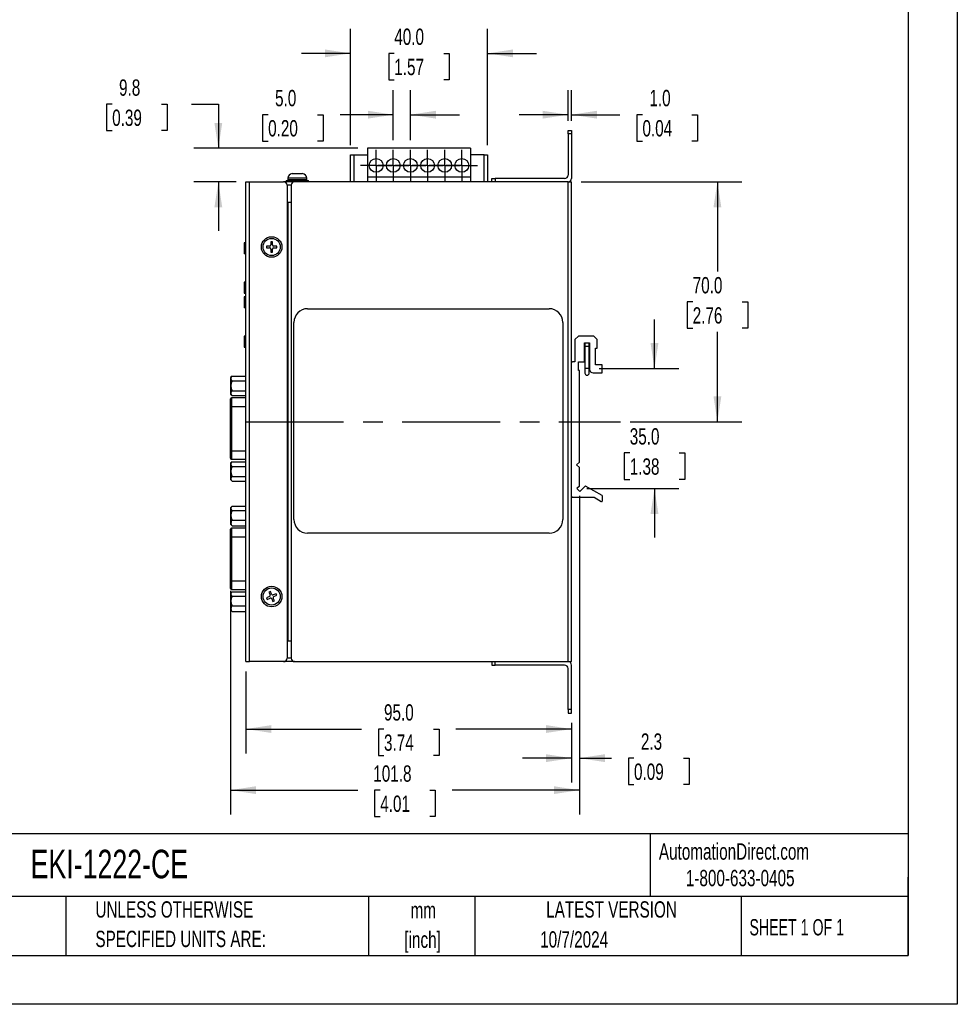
# Model space of a CAD drawing. Header units: millimetres. Extents: x 0 to 629, y 0 to 486.
# Tile 10 of 18: x 355 to 629, y 0 to 287. Entities that reach past the tile are written whole.
import ezdxf

# ---------------------------------------------------------------- set-up
doc = ezdxf.new("R2010")
doc.units = ezdxf.units.MM
doc.header["$LTSCALE"] = 2.25
doc.linetypes.add('CENTERX2', pattern=[20.32, 12.7, -2.54, 2.54, -2.54])
doc.layers.add('CENTER', color=40, linetype='CENTERX2')
doc.layers.add('DIMENSIONS', color=140, linetype='Continuous', lineweight=25)
doc.layers.add('TEXT', color=140, linetype='Continuous', lineweight=25)
doc.styles.add('SLDTEXTSTYLE0', font='TXT', dxfattribs={"width": 0.7})
doc.styles.add('SLDTEXTSTYLE1', font='TXT', dxfattribs={"width": 0.65})
doc.dimstyles.new('SLDDIMSTYLE0', dxfattribs={"dimtxt": 4.855518, "dimasz": 7.4295, "dimexe": 0, "dimexo": 0.0625, "dimgap": 1.213879, "dimtad": 0, "dimtih": 1, "dimtoh": 1, "dimrnd": 1e-09, "dimzin": 4, "dimdsep": 46, "dimtxsty": 'SLDTEXTSTYLE0', "dimsah": 1, "dimcen": 0.09, "dimadec": 0, "dimazin": 1, "dimtfac": 1, "dimtmove": 0, "dimatfit": 0, "dimfxl": 0, "dimfrac": 2, "dimtolj": 1, "dimtzin": 12, "dimarcsym": 0})
doc.dimstyles.new('SLDDIMSTYLE1', dxfattribs={"dimtxt": 4.855518, "dimasz": 7.4295, "dimexe": 0, "dimexo": 0.0625, "dimgap": 1.213879, "dimtad": 0, "dimtih": 1, "dimtoh": 1, "dimrnd": 1e-09, "dimzin": 4, "dimdsep": 46, "dimtxsty": 'SLDTEXTSTYLE0', "dimsah": 1, "dimcen": 0.09, "dimadec": 0, "dimazin": 1, "dimtfac": 1, "dimtofl": 0, "dimtmove": 0, "dimatfit": 3, "dimfxl": 0, "dimfrac": 2, "dimtolj": 1, "dimtzin": 12, "dimarcsym": 0})
doc.dimstyles.new('SLDDIMSTYLE2', dxfattribs={"dimtxt": 4.855518, "dimasz": 7.4295, "dimexe": 0, "dimexo": 0.0625, "dimgap": 1.213879, "dimtad": 0, "dimtih": 1, "dimtoh": 1, "dimrnd": 1e-09, "dimzin": 12, "dimdsep": 46, "dimtxsty": 'SLDTEXTSTYLE0', "dimsah": 1, "dimcen": 0.09, "dimadec": 0, "dimazin": 3, "dimtfac": 1, "dimtmove": 0, "dimatfit": 0, "dimfxl": 0, "dimfrac": 2, "dimtolj": 1, "dimtzin": 12, "dimarcsym": 0})
doc.dimstyles.new('SLDDIMSTYLE4', dxfattribs={"dimtxt": 4.855518, "dimasz": 7.4295, "dimexe": 0, "dimexo": 0.0625, "dimgap": 1.213879, "dimtad": 0, "dimtih": 1, "dimtoh": 1, "dimrnd": 1e-09, "dimzin": 12, "dimdsep": 46, "dimtxsty": 'SLDTEXTSTYLE0', "dimsah": 1, "dimcen": 0.09, "dimadec": 0, "dimazin": 3, "dimtfac": 1, "dimtofl": 0, "dimtmove": 0, "dimatfit": 3, "dimfxl": 0, "dimfrac": 2, "dimtolj": 1, "dimtzin": 12, "dimarcsym": 0})

# ---------------------------------------------------------------- blocks, each defined once
blk = doc.blocks.new('SW_NOTE_0_1')
at = {"layer": 'TEXT', "color": 0, "linetype": 'CENTERX2', "lineweight": 18, "char_height": 4.762, "attachment_point": 2, "style": 'SLDTEXTSTYLE0'}
for s, insert in [('mm', (6.4, 6.14)), ('[inch]', (6.21, -2.46))]:
    blk.add_mtext(s, dxfattribs=dict(at, insert=insert))
blk = doc.blocks.new('SW_NOTE_0_2')
at = {"layer": 'TEXT', "color": 0, "linetype": 'CENTERX2', "lineweight": 18, "char_height": 4.7625, "attachment_point": 1, "style": 'SLDTEXTSTYLE0'}
for s, insert in [('UNLESS OTHERWISE', (0, 6.14)), ('SPECIFIED UNITS ARE:', (0, -2.46))]:
    blk.add_mtext(s, dxfattribs=dict(at, insert=insert))
blk = doc.blocks.new('_D_7')
at = {"layer": 'DIMENSIONS'}
for p, q in [((451.56, 250.76), (451.56, 284.64)), ((491.56, 250.76), (491.56, 284.64)), ((451.56, 277.5), (437.27, 277.5)), ((464.34, 277.5), (462.71, 277.5)), ((462.71, 277.5), (462.71, 269.78)), ((478.77, 277.5), (480.4, 277.5)), ((480.4, 277.5), (480.4, 269.78)), ((491.56, 277.5), (505.84, 277.5)), ((462.71, 269.78), (464.34, 269.78)), ((480.4, 269.78), (478.77, 269.78))]:
    blk.add_line(p, q, dxfattribs=at)
for points in [[(451.56, 277.5), (444.13, 278.64), (444.13, 276.36)], [(491.56, 277.5), (498.99, 276.36), (498.99, 278.64)]]:
    blk.add_solid(points, dxfattribs=at)
at = {"layer": 'DIMENSIONS', "char_height": 4.762, "attachment_point": 1, "style": 'SLDTEXTSTYLE0'}
for s, insert in [('40.0', (464.34, 284.73)), ('1.57', (464.34, 275.92))]:
    blk.add_mtext(s, dxfattribs=dict(at, insert=insert))
blk = doc.blocks.new('_D_8')
at = {"layer": 'DIMENSIONS'}
for p, q in [((382.01, 262.67), (380.37, 262.67)), ((380.37, 262.67), (380.37, 254.95)), ((396.43, 262.67), (398.06, 262.67)), ((398.06, 262.67), (398.06, 254.95)), ((405.18, 262.67), (413, 262.67)), ((413, 262.67), (413, 249.8)), ((380.37, 254.95), (382.01, 254.95)), ((398.06, 254.95), (396.43, 254.95)), ((453.7, 249.8), (405.85, 249.8)), ((418.2, 240), (405.85, 240)), ((413, 240), (413, 225.71))]:
    blk.add_line(p, q, dxfattribs=at)
for points in [[(413, 249.8), (414.14, 257.23), (411.85, 257.23)], [(413, 240), (411.85, 232.57), (414.14, 232.57)]]:
    blk.add_solid(points, dxfattribs=at)
at = {"layer": 'DIMENSIONS', "char_height": 4.762, "attachment_point": 1, "style": 'SLDTEXTSTYLE0'}
for s, insert in [('9.8', (384.02, 269.9)), ('0.39', (382.01, 261.09))]:
    blk.add_mtext(s, dxfattribs=dict(at, insert=insert))
blk = doc.blocks.new('_D_9')
at = {"layer": 'DIMENSIONS'}
for p, q in [((518.36, 148.39), (518.36, 64.69)), ((516.06, 82.14), (516.06, 64.69)), ((516.06, 71.84), (501.77, 71.84)), ((518.36, 71.84), (527.72, 71.84)), ((534.3, 71.84), (532.67, 71.84)), ((532.67, 71.84), (532.67, 64.12)), ((548.73, 71.84), (550.36, 71.84)), ((550.36, 71.84), (550.36, 64.12)), ((532.67, 64.12), (534.3, 64.12)), ((550.36, 64.12), (548.73, 64.12))]:
    blk.add_line(p, q, dxfattribs=at)
for points in [[(516.06, 71.84), (508.63, 72.98), (508.63, 70.69)], [(518.36, 71.84), (525.79, 70.69), (525.79, 72.98)]]:
    blk.add_solid(points, dxfattribs=at)
at = {"layer": 'DIMENSIONS', "char_height": 4.762, "attachment_point": 1, "style": 'SLDTEXTSTYLE0'}
for s, insert in [('2.3', (536.32, 79.06)), ('0.09', (534.3, 70.26))]:
    blk.add_mtext(s, dxfattribs=dict(at, insert=insert))
blk = doc.blocks.new('_D_10')
at = {"layer": 'DIMENSIONS'}
for p, q in [((421.06, 97.14), (421.06, 73.19)), ((516.06, 82.14), (516.06, 73.19)), ((421.06, 80.33), (454.77, 80.33)), ((461.34, 80.33), (459.71, 80.33)), ((459.71, 80.33), (459.71, 72.62)), ((475.77, 80.33), (477.4, 80.33)), ((477.4, 80.33), (477.4, 72.62)), ((516.06, 80.33), (482.35, 80.33)), ((459.71, 72.62), (461.34, 72.62)), ((477.4, 72.62), (475.77, 72.62))]:
    blk.add_line(p, q, dxfattribs=at)
for points in [[(421.06, 80.33), (428.49, 79.19), (428.49, 81.48)], [(516.06, 80.33), (508.63, 81.48), (508.63, 79.19)]]:
    blk.add_solid(points, dxfattribs=at)
at = {"layer": 'DIMENSIONS', "char_height": 4.762, "attachment_point": 1, "style": 'SLDTEXTSTYLE0'}
for s, insert in [('95.0', (461.34, 87.56)), ('3.74', (461.34, 78.75))]:
    blk.add_mtext(s, dxfattribs=dict(at, insert=insert))
blk = doc.blocks.new('_D_11')
at = {"layer": 'DIMENSIONS'}
for p, q in [((518.36, 148.39), (518.36, 55.36)), ((416.56, 120.68), (416.56, 55.36)), ((416.56, 62.5), (453.67, 62.5)), ((460.24, 62.5), (458.61, 62.5)), ((458.61, 62.5), (458.61, 54.78)), ((474.67, 62.5), (476.3, 62.5)), ((476.3, 62.5), (476.3, 54.78)), ((518.36, 62.5), (481.25, 62.5)), ((458.61, 54.78), (460.24, 54.78)), ((476.3, 54.78), (474.67, 54.78))]:
    blk.add_line(p, q, dxfattribs=at)
for points in [[(416.56, 62.5), (423.99, 61.36), (423.99, 63.64)], [(518.36, 62.5), (510.93, 63.64), (510.93, 61.36)]]:
    blk.add_solid(points, dxfattribs=at)
at = {"layer": 'DIMENSIONS', "char_height": 4.762, "attachment_point": 1, "style": 'SLDTEXTSTYLE0'}
for s, insert in [('101.8', (458.22, 69.73)), ('4.01', (460.24, 60.92))]:
    blk.add_mtext(s, dxfattribs=dict(at, insert=insert))
blk = doc.blocks.new('_D_12')
at = {"layer": 'DIMENSIONS'}
for p, q in [((518.91, 240), (565.79, 240)), ((558.64, 240), (558.64, 213.8)), ((551.43, 205), (549.8, 205)), ((549.8, 205), (549.8, 197.28)), ((565.86, 205), (567.49, 205)), ((567.49, 205), (567.49, 197.28)), ((549.8, 197.28), (551.43, 197.28)), ((558.64, 170), (558.64, 196.2)), ((567.49, 197.28), (565.86, 197.28)), ((533.2, 170), (565.79, 170))]:
    blk.add_line(p, q, dxfattribs=at)
for points in [[(558.64, 240), (557.5, 232.57), (559.79, 232.57)], [(558.64, 170), (559.79, 177.43), (557.5, 177.43)]]:
    blk.add_solid(points, dxfattribs=at)
at = {"layer": 'DIMENSIONS', "char_height": 4.762, "attachment_point": 1, "style": 'SLDTEXTSTYLE0'}
for s, insert in [('70.0', (551.43, 212.23)), ('2.76', (551.43, 203.42))]:
    blk.add_mtext(s, dxfattribs=dict(at, insert=insert))
blk = doc.blocks.new('_D_13')
at = {"layer": 'DIMENSIONS'}
for p, q in [((540.27, 185.53), (540.27, 199.81)), ((524.11, 185.53), (547.42, 185.53)), ((533.06, 160.9), (531.43, 160.9)), ((531.43, 160.9), (531.43, 153.18)), ((547.49, 160.9), (549.12, 160.9)), ((549.12, 160.9), (549.12, 153.18)), ((531.43, 153.18), (533.06, 153.18)), ((549.12, 153.18), (547.49, 153.18)), ((520.51, 150.54), (547.42, 150.54)), ((540.27, 150.54), (540.27, 136.25))]:
    blk.add_line(p, q, dxfattribs=at)
for points in [[(540.27, 185.53), (541.42, 192.96), (539.13, 192.96)], [(540.27, 150.54), (539.13, 143.11), (541.42, 143.11)]]:
    blk.add_solid(points, dxfattribs=at)
at = {"layer": 'DIMENSIONS', "char_height": 4.762, "attachment_point": 1, "style": 'SLDTEXTSTYLE0'}
for s, insert in [('35.0', (533.06, 168.12)), ('1.38', (533.06, 159.32))]:
    blk.add_mtext(s, dxfattribs=dict(at, insert=insert))
blk = doc.blocks.new('_D_14')
at = {"layer": 'DIMENSIONS'}
for p, q in [((464.06, 252.2), (464.06, 266.75)), ((469.06, 252.2), (469.06, 266.75)), ((427.53, 259.6), (425.9, 259.6)), ((425.9, 259.6), (425.9, 251.89)), ((441.95, 259.6), (443.59, 259.6)), ((443.59, 259.6), (443.59, 251.89)), ((464.06, 259.6), (448.53, 259.6)), ((469.06, 259.6), (483.34, 259.6)), ((425.9, 251.89), (427.53, 251.89)), ((443.59, 251.89), (441.95, 251.89))]:
    blk.add_line(p, q, dxfattribs=at)
for points in [[(464.06, 259.6), (456.63, 260.75), (456.63, 258.46)], [(469.06, 259.6), (476.49, 258.46), (476.49, 260.75)]]:
    blk.add_solid(points, dxfattribs=at)
at = {"layer": 'DIMENSIONS', "char_height": 4.762, "attachment_point": 1, "style": 'SLDTEXTSTYLE0'}
for s, insert in [('5.0', (429.55, 266.83)), ('0.20', (427.53, 258.03))]:
    blk.add_mtext(s, dxfattribs=dict(at, insert=insert))
blk = doc.blocks.new('_D_15')
at = {"layer": 'DIMENSIONS'}
for p, q in [((515.06, 257.86), (515.06, 266.75)), ((516.06, 257.86), (516.06, 266.75)), ((515.06, 259.6), (500.77, 259.6)), ((516.06, 259.6), (530.19, 259.6)), ((536.77, 259.6), (535.14, 259.6)), ((535.14, 259.6), (535.14, 251.89)), ((551.2, 259.6), (552.83, 259.6)), ((552.83, 259.6), (552.83, 251.89)), ((535.14, 251.89), (536.77, 251.89)), ((552.83, 251.89), (551.2, 251.89))]:
    blk.add_line(p, q, dxfattribs=at)
for points in [[(515.06, 259.6), (507.63, 260.75), (507.63, 258.46)], [(516.06, 259.6), (523.49, 258.46), (523.49, 260.75)]]:
    blk.add_solid(points, dxfattribs=at)
at = {"layer": 'DIMENSIONS', "char_height": 4.762, "attachment_point": 1, "style": 'SLDTEXTSTYLE0'}
for s, insert in [('1.0', (538.79, 266.83)), ('0.04', (536.77, 258.03))]:
    blk.add_mtext(s, dxfattribs=dict(at, insert=insert))
blk = doc.blocks.new('SW_CENTERMARKSYMBOL_4')
at = {"layer": 'CENTER', "color": 0}
for p, q in [((0, 2.54), (0, 4.54)), ((-2.54, 0), (-4.54, 0)), ((0, 0), (-2.54, 0)), ((0, 0), (0, 2.54)), ((0, 0), (0, -2.54)), ((0, 0), (2.54, 0)), ((2.54, 0), (4.54, 0)), ((0, -2.54), (0, -4.54))]:
    blk.add_line(p, q, dxfattribs=at)
blk = doc.blocks.new('SW_CENTERMARKSYMBOL_5')
at = {"layer": 'CENTER', "color": 0}
for p, q in [((0, 2.54), (0, 4.54)), ((-2.54, 0), (-4.54, 0)), ((0, 0), (-2.54, 0)), ((0, 0), (0, 2.54)), ((0, 0), (0, -2.54)), ((0, 0), (2.54, 0)), ((2.54, 0), (4.54, 0)), ((0, -2.54), (0, -4.54))]:
    blk.add_line(p, q, dxfattribs=at)
blk = doc.blocks.new('SW_CENTERMARKSYMBOL_6')
at = {"layer": 'CENTER', "color": 0}
for p, q in [((0, 2.54), (0, 4.54)), ((-2.54, 0), (-4.54, 0)), ((0, 0), (-2.54, 0)), ((0, 0), (0, 2.54)), ((0, 0), (0, -2.54)), ((0, 0), (2.54, 0)), ((2.54, 0), (4.54, 0)), ((0, -2.54), (0, -4.54))]:
    blk.add_line(p, q, dxfattribs=at)
blk = doc.blocks.new('SW_CENTERMARKSYMBOL_7')
at = {"layer": 'CENTER', "color": 0}
for p, q in [((0, 2.54), (0, 4.54)), ((-2.54, 0), (-4.54, 0)), ((0, 0), (-2.54, 0)), ((0, 0), (0, 2.54)), ((0, 0), (0, -2.54)), ((0, 0), (2.54, 0)), ((2.54, 0), (4.54, 0)), ((0, -2.54), (0, -4.54))]:
    blk.add_line(p, q, dxfattribs=at)
blk = doc.blocks.new('SW_CENTERMARKSYMBOL_8')
at = {"layer": 'CENTER', "color": 0}
for p, q in [((0, 2.54), (0, 4.54)), ((-2.54, 0), (-4.54, 0)), ((0, 0), (-2.54, 0)), ((0, 0), (0, 2.54)), ((0, 0), (0, -2.54)), ((0, 0), (2.54, 0)), ((2.54, 0), (4.54, 0)), ((0, -2.54), (0, -4.54))]:
    blk.add_line(p, q, dxfattribs=at)
blk = doc.blocks.new('SW_CENTERMARKSYMBOL_9')
at = {"layer": 'CENTER', "color": 0}
for p, q in [((0, 2.54), (0, 4.54)), ((-2.54, 0), (-4.54, 0)), ((0, 0), (-2.54, 0)), ((0, 0), (0, 2.54)), ((0, 0), (0, -2.54)), ((0, 0), (2.54, 0)), ((2.54, 0), (4.54, 0)), ((0, -2.54), (0, -4.54))]:
    blk.add_line(p, q, dxfattribs=at)

msp = doc.modelspace()

# ---------------------------------------------------------------- linework, layer by layer
at = {"color": 7, "linetype": 'Continuous'}
for p, q in [((628.656, 485.781), (628.656, 0.006)), ((628.656, 0.006), (0.006, 0.006))]:
    msp.add_line(p, q, dxfattribs=at)
for p, q in [((515.057, 255), (516.057, 255)), ((515.057, 254), (515.057, 255)), ((516.057, 254), (515.057, 254)), ((515.057, 254), (515.057, 242)), ((516.057, 255), (516.057, 254)), ((516.057, 254), (516.057, 241)), ((451.557, 247.9), (452.557, 247.9)), ((451.557, 240), (451.557, 247.9)), ((452.557, 247.9), (452.557, 240)), ((452.557, 247.9), (456.557, 247.9)), ((486.557, 249.8), (456.557, 249.8)), ((456.557, 249.8), (456.557, 241.4)), ((486.557, 249.8), (486.557, 241.4)), ((490.557, 247.9), (486.557, 247.9)), ((490.557, 240), (490.557, 247.9)), ((490.557, 247.9), (491.557, 247.9)), ((491.557, 247.9), (491.557, 240)), ((434.557, 242.431), (434.803, 242.45)), ((434.803, 242.45), (435.557, 242.45)), ((435.557, 242.45), (435.557, 242.431)), ((435.557, 242.431), (436.557, 242.431)), ((436.557, 242.431), (436.557, 242.45)), ((436.557, 242.45), (437.311, 242.45)), ((437.311, 242.45), (437.557, 242.431)), ((486.557, 241.4), (456.557, 241.4)), ((456.557, 241.4), (456.557, 240)), ((486.557, 241.4), (486.557, 240)), ((421.057, 100), (421.057, 240)), ((421.057, 240), (422.057, 240)), ((422.057, 100), (422.057, 240)), ((422.057, 240), (432.057, 240)), ((435.257, 240), (432.057, 240)), ((432.807, 240.45), (432.807, 240)), ((432.807, 240.45), (432.857, 240.45)), ((432.857, 240.45), (432.857, 240)), ((432.857, 240.45), (433.395, 240.45)), ((433.057, 239), (433.057, 101)), ((434.257, 239), (433.057, 239)), ((433.307, 241.05), (433.307, 240.65)), ((438.807, 241.05), (433.307, 241.05)), ((433.307, 240.65), (438.807, 240.65)), ((433.395, 240.45), (433.395, 240)), ((433.395, 240.45), (434.193, 240.45)), ((434.193, 240.45), (434.193, 240)), ((434.193, 240.45), (434.509, 240.45)), ((434.257, 239), (434.257, 234)), ((434.509, 240.45), (434.509, 240)), ((434.509, 240.45), (435.493, 240.45)), ((515.057, 240), (435.257, 240)), ((435.493, 240.45), (435.493, 240)), ((435.493, 240.45), (436.622, 240.45)), ((436.622, 240.45), (436.622, 240)), ((436.622, 240.45), (437.606, 240.45)), ((437.606, 240.45), (437.606, 240)), ((437.606, 240.45), (437.921, 240.45)), ((437.921, 240.45), (437.921, 240)), ((437.921, 240.45), (438.72, 240.45)), ((438.72, 240.45), (438.72, 240)), ((438.72, 240.45), (439.258, 240.45)), ((438.807, 240.65), (438.807, 241.05)), ((439.258, 240.45), (439.258, 240)), ((439.258, 240.45), (439.307, 240.45)), ((439.307, 240), (439.307, 240.45)), ((492.807, 240), (492.807, 241)), ((492.807, 241), (493.807, 241)), ((493.807, 241), (493.807, 240)), ((514.057, 241), (493.807, 241)), ((515.057, 100), (515.057, 240)), ((515.057, 240), (516.057, 240)), ((516.057, 187.2), (516.057, 240)), ((433.257, 234), (433.257, 106)), ((434.257, 234), (433.257, 234)), ((434.257, 234), (434.257, 106)), ((421.057, 222.375), (420.557, 222.241)), ((420.557, 222.241), (420.557, 219.009)), ((427.064, 221.286), (427.052, 220.787)), ((427.964, 221.265), (427.064, 221.286)), ((428.344, 222.506), (428.322, 221.606)), ((428.844, 222.493), (428.344, 222.506)), ((428.822, 221.594), (428.844, 222.493)), ((421.057, 218.875), (420.557, 219.009)), ((427.052, 220.787), (427.951, 220.765)), ((428.293, 220.406), (428.271, 219.507)), ((428.271, 219.507), (428.771, 219.494)), ((428.771, 219.494), (428.793, 220.394)), ((429.151, 220.735), (430.051, 220.714)), ((430.063, 221.213), (429.163, 221.235)), ((430.051, 220.714), (430.063, 221.213)), ((421.057, 210.875), (420.557, 210.741)), ((420.557, 210.741), (420.557, 207.509)), ((420.557, 207.509), (421.057, 207.375)), ((421.057, 206.625), (420.557, 206.491)), ((420.557, 206.491), (420.557, 203.259)), ((421.057, 203.125), (420.557, 203.259)), ((439.057, 203), (509.557, 203)), ((435.057, 141.5), (435.057, 199)), ((513.557, 199), (513.557, 141.5)), ((421.057, 195.125), (420.557, 194.991)), ((420.557, 194.991), (420.557, 191.759)), ((518.057, 195), (517.057, 194)), ((517.057, 194), (517.057, 187.5)), ((522.557, 195), (518.057, 195)), ((519.857, 193), (521.357, 193)), ((519.857, 187.5), (519.857, 193)), ((521.257, 192.8), (521.218, 193)), ((521.257, 192), (521.257, 192.8)), ((521.357, 193), (521.357, 185.3)), ((523.557, 194), (522.557, 195)), ((523.557, 191.5), (523.557, 194)), ((420.557, 191.759), (421.057, 191.625)), ((519.957, 192), (519.957, 185.528)), ((521.257, 192), (519.957, 192)), ((521.257, 185.527), (521.257, 192)), ((523.057, 191.5), (523.557, 191.5)), ((523.057, 186.6), (523.057, 191.5)), ((516.057, 148.25), (516.057, 187.2)), ((517.057, 187.5), (516.357, 187.5)), ((518.057, 187.5), (519.857, 187.5)), ((518.057, 185), (518.057, 187.5)), ((518.357, 185), (518.057, 185)), ((518.357, 158.2), (518.357, 185)), ((519.957, 185.528), (519.957, 184.227)), ((520.607, 185.527), (519.957, 185.527)), ((521.257, 185.527), (520.607, 185.527)), ((521.257, 184.227), (521.257, 185.526)), ((522.357, 184.3), (525.057, 184.3)), ((525.057, 186.6), (523.057, 186.6)), ((525.057, 184.3), (525.057, 186.6)), ((417.005, 183.343), (416.557, 182.895)), ((416.557, 182.895), (416.557, 178.095)), ((417.005, 183.343), (421.057, 183.343)), ((417.029, 181.943), (421.057, 181.943)), ((417.029, 179.047), (421.057, 179.047)), ((416.557, 178.095), (417.005, 177.647)), ((416.557, 174.46), (416.557, 176.66)), ((421.057, 176.96), (416.857, 176.96)), ((416.857, 176.96), (416.857, 174.46)), ((417.005, 177.647), (421.057, 177.647)), ((416.557, 161.54), (416.557, 174.46)), ((416.557, 174.46), (416.857, 174.46)), ((416.857, 174.46), (416.857, 161.54)), ((416.857, 174.46), (421.057, 174.46)), ((416.557, 159.34), (416.557, 161.54)), ((416.857, 161.54), (416.557, 161.54)), ((416.857, 161.54), (416.857, 159.04)), ((416.857, 161.54), (421.057, 161.54)), ((417.005, 158.353), (416.557, 157.905)), ((416.857, 159.04), (421.057, 159.04)), ((417.005, 158.353), (421.057, 158.353)), ((517.557, 157.45), (518.357, 158.2)), ((416.557, 157.905), (416.557, 153.105)), ((417.029, 156.953), (421.057, 156.953)), ((518.357, 156.7), (517.557, 157.45)), ((518.357, 151.25), (518.357, 156.7)), ((416.557, 153.105), (417.005, 152.657)), ((417.005, 152.657), (421.057, 152.657)), ((417.029, 154.057), (421.057, 154.057)), ((518.357, 151.25), (517.649, 150.539)), ((517.649, 150.539), (518.497, 149.69)), ((519.951, 151.143), (518.497, 149.69)), ((525.018, 148.5), (520.189, 151.177)), ((516.057, 100), (516.057, 148.25)), ((516.357, 147.95), (522.667, 147.95)), ((522.667, 147.95), (524.713, 146.688)), ((525.018, 148.5), (525.018, 146.858)), ((416.928, 145.266), (416.557, 144.895)), ((416.557, 144.895), (416.557, 143.849)), ((416.557, 143.849), (416.557, 140.095)), ((417.005, 144.102), (421.057, 144.102)), ((417.029, 145.359), (421.057, 145.359)), ((417.029, 141.264), (421.057, 141.264)), ((416.557, 140.095), (416.928, 139.724)), ((416.557, 136.46), (416.557, 138.66)), ((421.057, 138.96), (416.857, 138.96)), ((416.857, 138.96), (416.857, 136.46)), ((417.029, 139.63), (416.934, 139.731)), ((417.029, 139.63), (421.057, 139.63)), ((416.557, 123.54), (416.557, 136.46)), ((416.557, 136.46), (416.857, 136.46)), ((416.857, 136.46), (416.857, 123.54)), ((416.857, 136.46), (421.057, 136.46)), ((509.557, 137.5), (439.057, 137.5)), ((416.557, 121.34), (416.557, 123.54)), ((416.857, 123.54), (416.557, 123.54)), ((416.857, 123.54), (416.857, 121.04)), ((416.857, 123.54), (421.057, 123.54)), ((416.857, 121.04), (421.057, 121.04)), ((416.928, 120.276), (416.557, 119.905)), ((416.557, 119.905), (416.557, 118.859)), ((416.557, 118.859), (416.557, 115.105)), ((417.005, 119.112), (421.057, 119.112)), ((417.029, 120.369), (421.057, 120.369)), ((427.907, 118.991), (427.081, 118.633)), ((427.081, 118.633), (427.28, 118.174)), ((427.28, 118.174), (428.106, 118.532)), ((428.191, 120.476), (427.732, 120.277)), ((427.732, 120.277), (428.089, 119.451)), ((428.548, 119.65), (428.191, 120.476)), ((428.566, 118.35), (428.924, 117.524)), ((429.834, 119.826), (429.009, 119.468)), ((429.383, 117.723), (429.025, 118.549)), ((429.207, 119.009), (430.033, 119.367)), ((430.033, 119.367), (429.834, 119.826)), ((416.557, 115.105), (416.928, 114.734)), ((417.029, 116.274), (421.057, 116.274)), ((428.924, 117.524), (429.383, 117.723)), ((417.029, 114.64), (416.934, 114.741)), ((417.029, 114.64), (421.057, 114.64)), ((434.257, 106), (433.257, 106)), ((434.257, 106), (434.257, 101)), ((434.257, 101), (433.057, 101)), ((421.057, 100), (422.057, 100)), ((432.057, 100), (422.057, 100)), ((435.257, 100), (432.057, 100)), ((435.257, 100), (515.057, 100)), ((492.807, 100), (492.807, 99)), ((492.807, 99), (493.807, 99)), ((493.807, 99), (493.807, 100)), ((514.057, 99), (493.807, 99)), ((515.057, 100), (516.057, 100)), ((515.057, 86), (515.057, 98)), ((516.057, 86), (516.057, 99)), ((516.057, 86), (515.057, 86)), ((515.057, 86), (515.057, 85)), ((515.057, 85), (516.057, 85)), ((516.057, 85), (516.057, 86))]:
    msp.add_line(p, q)
at = {"flags": 128}
for points in [[(417.029, 145.359), (416.777, 145.093), (416.644, 144.801), (416.746, 144.392), (417.005, 144.102)], [(417.029, 120.369), (416.777, 120.103), (416.644, 119.811), (416.746, 119.402), (417.005, 119.112)]]:
    msp.add_lwpolyline(points, dxfattribs=at)
for centre, radius in [((459.057, 244.8), 2), ((464.057, 244.8), 2), ((469.057, 244.8), 2), ((474.057, 244.8), 2), ((479.057, 244.8), 2), ((484.057, 244.8), 2), ((428.557, 221), 3), ((428.557, 221), 2.5), ((428.557, 119), 3), ((428.557, 119), 2.5)]:
    msp.add_circle(centre, radius)
for centre, radius, start, end in [((434.707, 241.05), 1.4, 96.21401, 180), ((437.407, 241.05), 1.4, 0, 83.78689), ((514.057, 242), 1, 270, 0), ((432.057, 239), 1, 0, 90), ((433.507, 240.65), 0.2, 180, 270), ((435.257, 239), 1, 90, 180), ((438.607, 240.65), 0.2, 270, 0), ((515.057, 241), 1, 270, 0), ((427.972, 221.614), 0.35, 268.60621, 358.60621), ((429.172, 221.585), 0.35, 178.60621, 268.60621), ((427.943, 220.415), 0.35, 358.60621, 88.60621), ((429.143, 220.386), 0.35, 88.60621, 178.60621), ((439.057, 199), 4, 90, 180), ((509.557, 199), 4, 360, 90), ((526.389, 192.245), 6.436, 173.26269, 182.18097), ((516.357, 187.2), 0.3, 90, 180), ((520.607, 184.227), 0.65, 180, 0), ((522.357, 185.3), 1, 180, 270), ((419.64, 180.495), 2.986, 150.99295, 209.00705), ((417.526, 182.652), 0.865, 126.98662, 234.9644), ((417.526, 178.338), 0.865, 125.0356, 233.01338), ((416.857, 176.66), 0.3, 90, 180), ((416.857, 159.34), 0.3, 180, 270), ((417.526, 157.662), 0.865, 126.98662, 234.9644), ((419.64, 155.505), 2.986, 150.99295, 209.00705), ((417.526, 153.348), 0.865, 125.0356, 233.01338), ((520.092, 151.002), 0.2, 61, 135), ((516.357, 148.25), 0.3, 180, 270), ((524.818, 146.858), 0.2, 238.33685, 0), ((419.563, 142.704), 2.915, 151.35626, 209.60643), ((417.771, 140.447), 1.104, 132.2625, 227.7375), ((439.057, 141.5), 4, 180, 270), ((509.557, 141.5), 4, 270, 0), ((416.857, 138.66), 0.3, 90, 180), ((416.857, 121.34), 0.3, 180, 270), ((419.563, 117.714), 2.915, 151.35626, 209.60643), ((427.768, 119.312), 0.35, 293.4167, 23.4167), ((428.245, 118.211), 0.35, 23.4167, 113.4167), ((428.869, 119.789), 0.35, 203.4167, 293.4167), ((429.346, 118.688), 0.35, 113.4167, 203.4167), ((417.771, 115.457), 1.104, 132.2625, 227.7375), ((432.057, 101), 1, 270, 0), ((435.257, 101), 1, 180, 270), ((514.057, 98), 1, 0, 90), ((515.057, 99), 1, 0, 90)]:
    msp.add_arc(centre, radius, start, end)
at = {"layer": 'CENTER'}
msp.add_line((420.97, 170), (530.345, 170), dxfattribs=at)
at = {"layer": 'TEXT'}
for p, q in [((614.362, 471.487), (614.362, 14.287)), ((614.362, 49.784), (14.287, 49.784)), ((539.045, 49.784), (539.045, 31.432)), ((614.362, 14.287), (614.362, 37.148)), ((614.362, 31.432), (14.287, 31.432)), ((368.505, 31.432), (368.505, 14.287)), ((456.805, 31.432), (456.805, 14.287)), ((487.827, 31.432), (487.827, 14.287)), ((565.535, 31.432), (565.535, 14.287)), ((14.287, 14.287), (614.362, 14.287))]:
    msp.add_line(p, q, dxfattribs=at)

# ---------------------------------------------------------------- block references
at = {"layer": 'CENTER'}
for name, p in [('SW_CENTERMARKSYMBOL_9', (459.057, 244.8)), ('SW_CENTERMARKSYMBOL_8', (464.057, 244.8)), ('SW_CENTERMARKSYMBOL_7', (469.057, 244.8)), ('SW_CENTERMARKSYMBOL_6', (474.057, 244.8)), ('SW_CENTERMARKSYMBOL_5', (479.057, 244.8)), ('SW_CENTERMARKSYMBOL_4', (484.057, 244.8))]:
    msp.add_blockref(name, p, dxfattribs=at)
at = {"layer": 'TEXT', "linetype": 'CENTERX2', "lineweight": 18}
for name, p in [('SW_NOTE_0_2', (377.118, 23.93)), ('SW_NOTE_0_1', (466.394, 23.696))]:
    msp.add_blockref(name, p, dxfattribs=at)

# ---------------------------------------------------------------- texts
for s, insert, char_height, attachment_point, style in [('AutomationDirect.com', (541.564, 46.972), 4.7625, 1, 'SLDTEXTSTYLE0'), ('EKI-1222-CE', (358.217, 45.111), 8.33437, 1, 'SLDTEXTSTYLE0'), ('1-800-633-0405', (549.431, 39.233), 4.7625, 1, 'SLDTEXTSTYLE0'), ('LATEST VERSION', (527.742, 30.069), 4.7625, 2, 'SLDTEXTSTYLE0'), ('SHEET 1 OF 1', (567.993, 24.866), 4.7625, 1, 'SLDTEXTSTYLE1'), ('10/7/2024', (516.828, 21.324), 4.7625, 2, 'SLDTEXTSTYLE0')]:
    msp.add_mtext(s, dxfattribs=dict(at, insert=insert, char_height=char_height, attachment_point=attachment_point, style=style))

# ---------------------------------------------------------------- dimensions: what is measured, and where the dimension line sits
at = {"layer": 'DIMENSIONS'}
for base, p1, p2, dimstyle, picture, middle in [((491.557, 277.5), (451.557, 247.9), (491.557, 247.9), 'SLDDIMSTYLE0', '_D_7', (471.557, 277.5)), ((469.057, 259.605), (464.057, 249.34), (469.057, 249.34), 'SLDDIMSTYLE0', '_D_14', (434.74, 259.605)), ((516.057, 259.605), (515.057, 255), (516.057, 255), 'SLDDIMSTYLE0', '_D_15', (543.981, 259.605)), ((416.557, 62.5), (518.357, 151.25), (416.557, 123.54), 'SLDDIMSTYLE4', '_D_11', (467.457, 62.5)), ((516.057, 71.835), (518.357, 151.25), (516.057, 85), 'SLDDIMSTYLE2', '_D_9', (541.516, 71.835)), ((516.057, 80.332), (421.057, 100), (516.057, 85), 'SLDDIMSTYLE1', '_D_10', (468.557, 80.332))]:
    dim = msp.add_linear_dim(base=base, p1=p1, p2=p2, dimstyle=dimstyle, dxfattribs=at)
    dim.commit()
    dim.dimension.update_dxf_attribs({"geometry": picture, "text_midpoint": middle, "dimtype": 160})
for base, p1, p2, dimstyle, picture, middle in [((412.996, 249.8), (421.057, 240), (456.557, 249.8), 'SLDDIMSTYLE2', '_D_8', (412.996, 262.671)), ((558.645, 240), (530.345, 170), (516.057, 240), 'SLDDIMSTYLE1', '_D_12', (558.645, 205)), ((540.273, 150.539), (521.257, 185.527), (517.649, 150.539), 'SLDDIMSTYLE0', '_D_13', (540.273, 160.899))]:
    dim = msp.add_linear_dim(base=base, p1=p1, p2=p2, angle=90, dimstyle=dimstyle, dxfattribs=at)
    dim.commit()
    dim.dimension.update_dxf_attribs({"geometry": picture, "text_midpoint": middle, "dimtype": 160})

doc.saveas('drawing.dxf')
